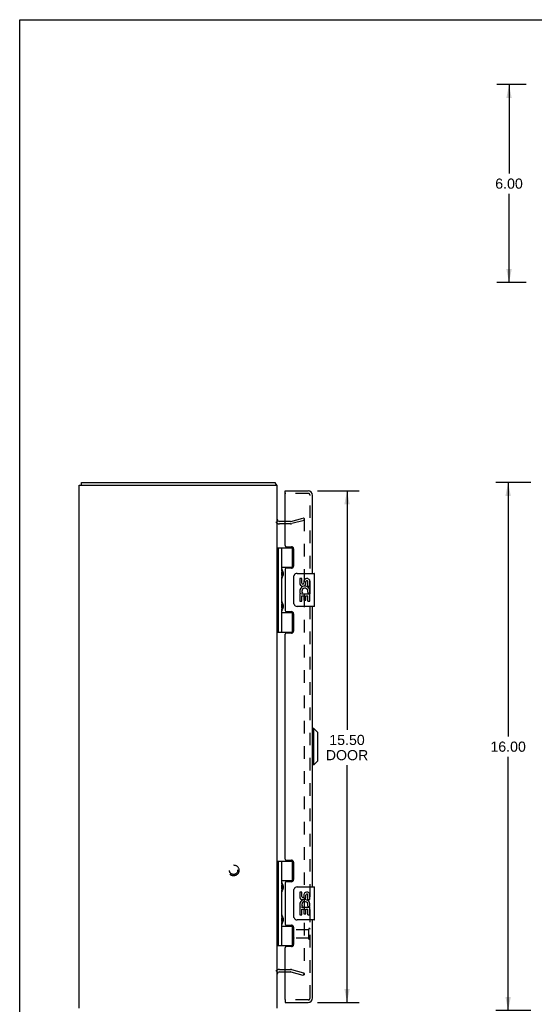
# Model space of a CAD drawing. Header units: inches. Extents: x 0 to 69.6, y 0 to 45.
# Tile 2 of 4: x 0 to 15.6, y 15.2 to 45. Entities that reach past the tile are written whole.
import ezdxf

# ---------------------------------------------------------------- set-up
doc = ezdxf.new("R2010")
doc.units = ezdxf.units.IN
doc.header["$LTSCALE"] = 3.827485
doc.header["$MEASUREMENT"] = 0
doc.linetypes.add('HIDDEN', pattern=[0.2, 0.1, -0.1])
doc.layers.get('0').update_dxf_attribs({"linetype": 'CONTINUOUS'})
for name, color, linetype in [('DEFAULT_2', 8, 'HIDDEN'), ('DIMENSIONS', 7, 'CONTINUOUS'), ('DOOR_ASSEMBLY', 7, 'CONTINUOUS')]:
    doc.layers.add(name, color=color, linetype=linetype)
doc.styles.get("Standard").update_dxf_attribs({"font": 'arial.ttf'})
doc.dimstyles.new('DIMSTYLE_1', dxfattribs={"dimtxt": 0.307018, "dimasz": 0.409357, "dimexe": 0.09, "dimexo": 0.07, "dimgap": 0.0375, "dimtad": 0, "dimtih": 1, "dimtoh": 1, "dimzin": 4, "dimdsep": 46, "dimtxsty": 'Standard', "dimblk": '_FILLED', "dimblk1": '_FILLED', "dimblk2": '_FILLED', "dimcen": 0.09, "dimadec": 3, "dimazin": 1, "dimtfac": 1, "dimtdec": 3, "dimtofl": 0, "dimtmove": 0, "dimatfit": 3, "dimldrblk": '_FILLED', "dimfxl": 0, "dimtolj": 1, "dimtzin": 4, "dimarcsym": 0})

# ---------------------------------------------------------------- blocks, each defined once
blk = doc.blocks.new('_FILLED')
at = {"color": 0, "linetype": 'ByBlock'}
blk.add_solid([(0, 0), (-1, 0.2), (-1, -0.2)], dxfattribs=at)
blk = doc.blocks.new('*D2')
at = {"layer": 'DIMENSIONS', "color": 2, "linetype": 'Continuous'}
for p, q in [((15.487, 31), (14.433, 31)), ((14.801, 31), (14.801, 23.307)), ((14.801, 15), (14.801, 22.693)), ((15.487, 15), (14.433, 15))]:
    blk.add_line(p, q, dxfattribs=at)
at = {"layer": 'DIMENSIONS', "color": 2, "linetype": 'Continuous', "xscale": 0.4093567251, "yscale": 0.4093567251, "zscale": 0.4093567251}
for p, rotation in [((14.801, 31), 90), ((14.801, 15), 270)]:
    blk.add_blockref('_FILLED', p, dxfattribs=dict(at, rotation=rotation))
at = {"layer": 'DIMENSIONS', "color": 2, "linetype": 'Continuous', "insert": (14.801, 23.153), "char_height": 0.307, "width": 1.07285, "attachment_point": 2, "line_spacing_factor": 0.9}
blk.add_mtext('16.00', dxfattribs=at)
blk = doc.blocks.new('*D3')
at = {"layer": 'DIMENSIONS', "color": 2, "linetype": 'Continuous'}
for p, q in [((15.344, 43.062), (14.46, 43.062)), ((14.828, 43.062), (14.828, 40.369)), ((14.828, 37.062), (14.828, 39.755)), ((15.344, 37.062), (14.46, 37.062))]:
    blk.add_line(p, q, dxfattribs=at)
at = {"layer": 'DIMENSIONS', "color": 2, "linetype": 'Continuous', "xscale": 0.4093567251, "yscale": 0.4093567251, "zscale": 0.4093567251}
for p, rotation in [((14.828, 43.062), 90), ((14.828, 37.062), 270)]:
    blk.add_blockref('_FILLED', p, dxfattribs=dict(at, rotation=rotation))
at = {"layer": 'DIMENSIONS', "color": 2, "linetype": 'Continuous', "insert": (14.828, 40.215), "char_height": 0.307, "width": 0.83431, "attachment_point": 2, "line_spacing_factor": 0.9}
blk.add_mtext('6.00', dxfattribs=at)
blk = doc.blocks.new('*D4')
at = {"layer": 'DIMENSIONS', "color": 2, "linetype": 'Continuous'}
for p, q in [((9.026, 30.75), (10.288, 30.75)), ((9.919, 30.75), (9.919, 23.511)), ((9.919, 15.25), (9.919, 22.436)), ((9.026, 15.25), (10.288, 15.25))]:
    blk.add_line(p, q, dxfattribs=at)
at = {"layer": 'DIMENSIONS', "color": 2, "linetype": 'Continuous', "xscale": 0.4093567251, "yscale": 0.4093567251, "zscale": 0.4093567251}
for p, rotation in [((9.919, 30.75), 90), ((9.919, 15.25), 270)]:
    blk.add_blockref('_FILLED', p, dxfattribs=dict(at, rotation=rotation))
at = {"layer": 'DIMENSIONS', "color": 2, "linetype": 'Continuous', "insert": (9.919, 23.357), "char_height": 0.307, "width": 1.28514, "attachment_point": 2, "line_spacing_factor": 0.9}
blk.add_mtext('15.50\\PDOOR', dxfattribs=at)

msp = doc.modelspace()

# ---------------------------------------------------------------- linework, layer by layer
at = {"color": 7, "linetype": 'Continuous'}
for p, q in [((0, 0), (0, 45.029)), ((0, 45.029), (69.591, 45.029)), ((1.869, 30.925), (1.869, 31))]:
    msp.add_line(p, q, dxfattribs=at)
at = {"color": 3, "linetype": 'Continuous'}
for p, q in [((1.806, 15.075), (1.806, 30.925)), ((1.806, 30.925), (7.806, 30.925)), ((1.869, 31), (7.743, 31)), ((7.755, 30.977), (7.754, 30.983)), ((7.806, 15.075), (7.806, 30.925)), ((8.049, 29.825), (7.876, 29.825)), ((7.876, 16.175), (8.049, 16.175))]:
    msp.add_line(p, q, dxfattribs=at)
for points in [[(7.754, 30.983), (7.753, 30.985), (7.752, 30.987), (7.752, 30.989), (7.751, 30.991), (7.751, 30.992), (7.75, 30.994), (7.75, 30.995), (7.749, 30.996), (7.748, 30.997), (7.748, 30.998), (7.747, 30.998), (7.746, 30.999), (7.746, 30.999), (7.745, 30.999), (7.744, 31), (7.743, 31)], [(7.765, 30.956), (7.764, 30.957), (7.763, 30.959), (7.762, 30.96), (7.761, 30.962), (7.76, 30.964), (7.759, 30.966), (7.758, 30.968), (7.757, 30.97), (7.757, 30.972), (7.756, 30.975), (7.755, 30.977)]]:
    msp.add_lwpolyline(points, dxfattribs=at)
for centre, radius, start, end in [((7.661, 30.855), 0.145, 28.8736, 44.6014), ((7.876, 29.895), 0.07, 180, 270), ((7.876, 16.105), 0.07, 90, 180)]:
    msp.add_arc(centre, radius, start, end, dxfattribs=at)
at = {"layer": 'DEFAULT_2', "color": 8, "linetype": 'HIDDEN'}
for p, q in [((8.215, 29.826), (8.599, 29.929)), ((8.619, 29.856), (8.235, 29.754)), ((8.599, 29.929), (8.619, 29.856)), ((8.619, 29.908), (8.619, 16.091)), ((8.205, 29.75), (7.876, 29.75)), ((8.205, 29.825), (8.049, 29.825)), ((7.876, 16.25), (8.205, 16.25)), ((8.049, 16.175), (8.205, 16.175)), ((8.215, 16.173), (8.599, 16.07)), ((8.235, 16.246), (8.619, 16.143)), ((8.599, 16.07), (8.619, 16.143))]:
    msp.add_line(p, q, dxfattribs=at)
for points in [[(8.604, 29.923), (8.603, 29.923), (8.602, 29.923), (8.601, 29.923)], [(8.607, 29.923), (8.606, 29.923), (8.605, 29.923), (8.604, 29.923)], [(8.607, 29.923), (8.609, 29.923), (8.61, 29.922), (8.611, 29.922), (8.612, 29.921), (8.613, 29.92), (8.614, 29.919), (8.615, 29.918), (8.616, 29.917), (8.617, 29.916), (8.617, 29.915), (8.618, 29.914), (8.618, 29.912), (8.619, 29.911), (8.619, 29.91), (8.619, 29.908)], [(8.604, 16.076), (8.603, 16.076), (8.602, 16.076), (8.601, 16.076)], [(8.619, 16.091), (8.619, 16.089), (8.619, 16.088), (8.618, 16.087), (8.618, 16.085), (8.617, 16.084), (8.617, 16.083), (8.616, 16.082), (8.615, 16.081), (8.614, 16.08), (8.613, 16.079), (8.612, 16.078), (8.611, 16.077), (8.61, 16.077), (8.609, 16.076), (8.607, 16.076), (8.606, 16.076), (8.605, 16.076), (8.604, 16.076)]]:
    msp.add_lwpolyline(points, dxfattribs=at)
for radius in [0.164, 0.124]:
    msp.add_circle((6.481, 19.25), radius, dxfattribs=at)
for centre, radius, start, end in [((7.876, 29.895), 0.145, 218.7549, 270), ((8.205, 29.865), 0.04, 270, 285), ((8.205, 29.865), 0.115, 270, 285), ((7.876, 16.105), 0.145, 90, 141.2451), ((8.205, 16.135), 0.115, 75, 90), ((8.205, 16.135), 0.04, 75, 90)]:
    msp.add_arc(centre, radius, start, end, dxfattribs=at)
at = {"layer": 'DOOR_ASSEMBLY', "color": 7, "linetype": 'Continuous'}
for p, q in [((8.049, 30.675), (8.049, 30.75)), ((8.064, 30.675), (8.049, 30.675)), ((7.806, 29.029), (8.291, 29.029)), ((7.846, 26.47), (7.846, 29.029)), ((7.944, 28.332), (7.944, 29.029)), ((8.259, 29.029), (8.259, 28.439)), ((7.944, 28.439), (8.291, 28.439)), ((8.233, 28.43), (8.233, 28.407)), ((8.233, 28.43), (8.285, 28.43)), ((7.944, 27.348), (7.944, 28.151)), ((7.957, 28.337), (7.958, 28.334)), ((7.958, 28.149), (7.957, 28.147)), ((7.958, 28.334), (7.96, 28.33)), ((7.96, 28.153), (7.958, 28.149)), ((7.96, 28.33), (7.961, 28.326)), ((7.962, 28.159), (7.96, 28.153)), ((7.961, 28.326), (7.966, 28.314)), ((7.961, 28.313), (7.961, 28.312)), ((7.961, 28.171), (7.961, 28.312)), ((7.961, 28.171), (7.961, 28.171)), ((7.967, 28.171), (7.962, 28.159)), ((7.966, 28.314), (7.968, 28.31)), ((7.969, 28.175), (7.967, 28.171)), ((7.971, 28.18), (7.969, 28.175)), ((8.309, 27.35), (8.309, 28.15)), ((8.409, 28.25), (8.919, 28.25)), ((8.485, 28.095), (8.485, 27.959)), ((8.548, 28.095), (8.485, 28.095)), ((8.548, 27.959), (8.548, 28.095)), ((8.934, 27.265), (8.934, 28.235)), ((8.613, 28.022), (8.613, 27.953)), ((8.673, 27.959), (8.673, 28.001)), ((8.736, 27.865), (8.736, 28.001)), ((8.736, 27.865), (8.797, 27.865)), ((8.797, 27.865), (8.797, 28.022)), ((8.485, 27.634), (8.485, 27.404)), ((8.503, 27.634), (8.485, 27.634)), ((8.537, 27.634), (8.565, 27.653)), ((8.537, 27.634), (8.797, 27.634)), ((8.548, 27.404), (8.548, 27.571)), ((8.548, 27.571), (8.613, 27.571)), ((8.613, 27.571), (8.613, 27.435)), ((8.673, 27.435), (8.673, 27.571)), ((8.673, 27.571), (8.736, 27.571)), ((8.728, 27.67), (8.786, 27.645)), ((8.736, 27.404), (8.736, 27.571)), ((8.797, 27.681), (8.797, 27.734)), ((8.797, 27.404), (8.797, 27.634)), ((7.944, 26.47), (7.944, 27.167)), ((7.957, 27.352), (7.958, 27.35)), ((7.958, 27.165), (7.957, 27.163)), ((7.958, 27.35), (7.96, 27.346)), ((7.96, 27.169), (7.958, 27.165)), ((7.96, 27.346), (7.961, 27.342)), ((7.962, 27.175), (7.96, 27.169)), ((7.961, 27.342), (7.966, 27.33)), ((7.961, 27.329), (7.961, 27.327)), ((7.961, 27.187), (7.961, 27.327)), ((7.961, 27.187), (7.961, 27.186)), ((7.967, 27.187), (7.962, 27.175)), ((7.966, 27.33), (7.968, 27.326)), ((7.969, 27.191), (7.967, 27.187)), ((7.971, 27.195), (7.969, 27.191)), ((8.919, 27.25), (8.409, 27.25)), ((8.485, 27.404), (8.548, 27.404)), ((8.613, 27.435), (8.673, 27.435)), ((8.736, 27.404), (8.797, 27.404)), ((7.944, 27.061), (8.291, 27.061)), ((8.233, 27.092), (8.233, 27.07)), ((8.285, 27.07), (8.233, 27.07)), ((8.259, 27.061), (8.259, 26.47)), ((7.806, 26.47), (8.291, 26.47)), ((8.914, 23.55), (8.874, 23.55)), ((9.032, 23.432), (8.914, 23.55)), ((8.914, 22.448), (8.914, 23.55)), ((9.032, 22.566), (9.032, 23.432)), ((8.914, 22.448), (8.874, 22.448)), ((9.032, 22.566), (8.914, 22.448)), ((7.806, 19.529), (8.291, 19.529)), ((7.846, 16.97), (7.846, 19.529)), ((7.944, 18.832), (7.944, 19.529)), ((8.259, 19.529), (8.259, 18.939)), ((7.944, 18.939), (8.291, 18.939)), ((7.959, 18.832), (7.961, 18.828)), ((7.961, 18.828), (7.967, 18.812)), ((7.961, 18.813), (7.961, 18.812)), ((7.961, 18.812), (7.961, 18.671)), ((7.967, 18.812), (7.969, 18.808)), ((8.233, 18.93), (8.285, 18.93)), ((8.233, 18.93), (8.233, 18.907)), ((7.944, 17.848), (7.944, 18.651)), ((7.958, 18.649), (7.957, 18.647)), ((7.96, 18.653), (7.958, 18.649)), ((7.962, 18.659), (7.96, 18.653)), ((7.961, 18.671), (7.961, 18.671)), ((7.967, 18.671), (7.962, 18.659)), ((7.969, 18.675), (7.967, 18.671)), ((7.971, 18.68), (7.969, 18.675)), ((8.309, 17.85), (8.309, 18.65)), ((8.409, 18.75), (8.919, 18.75)), ((8.548, 18.595), (8.485, 18.595)), ((8.485, 18.595), (8.485, 18.459)), ((8.548, 18.459), (8.548, 18.595)), ((8.613, 18.522), (8.613, 18.453)), ((8.673, 18.459), (8.673, 18.501)), ((8.736, 18.365), (8.736, 18.501)), ((8.797, 18.365), (8.797, 18.522)), ((8.934, 17.765), (8.934, 18.735)), ((8.736, 18.365), (8.797, 18.365)), ((8.797, 18.181), (8.797, 18.234)), ((8.503, 18.134), (8.485, 18.134)), ((8.485, 18.134), (8.485, 17.904)), ((8.485, 17.904), (8.548, 17.904)), ((8.537, 18.134), (8.565, 18.153)), ((8.537, 18.134), (8.797, 18.134)), ((8.548, 18.071), (8.613, 18.071)), ((8.548, 17.904), (8.548, 18.071)), ((8.613, 18.071), (8.613, 17.935)), ((8.613, 17.935), (8.673, 17.935)), ((8.673, 18.071), (8.736, 18.071)), ((8.673, 17.935), (8.673, 18.071)), ((8.728, 18.17), (8.786, 18.145)), ((8.736, 17.904), (8.736, 18.071)), ((8.736, 17.904), (8.797, 17.904)), ((8.797, 17.904), (8.797, 18.134)), ((7.944, 16.97), (7.944, 17.667)), ((7.958, 17.665), (7.957, 17.663)), ((7.96, 17.669), (7.958, 17.665)), ((7.959, 17.848), (7.961, 17.844)), ((7.962, 17.675), (7.96, 17.669)), ((7.961, 17.844), (7.967, 17.828)), ((7.961, 17.829), (7.961, 17.827)), ((7.961, 17.827), (7.961, 17.687)), ((7.961, 17.686), (7.961, 17.687)), ((7.967, 17.687), (7.962, 17.675)), ((7.967, 17.828), (7.969, 17.824)), ((7.969, 17.691), (7.967, 17.687)), ((7.971, 17.695), (7.969, 17.691)), ((8.919, 17.75), (8.409, 17.75)), ((7.944, 17.561), (8.291, 17.561)), ((8.233, 17.592), (8.233, 17.57)), ((8.285, 17.57), (8.233, 17.57)), ((8.259, 17.561), (8.259, 16.97)), ((7.806, 16.97), (8.291, 16.97)), ((8.049, 15.325), (8.064, 15.325)), ((8.049, 15.325), (8.049, 15.25))]:
    msp.add_line(p, q, dxfattribs=at)
at = {"layer": 'DOOR_ASSEMBLY', "color": 3, "linetype": 'Continuous'}
for p, q in [((8.049, 30.75), (8.739, 30.75)), ((8.049, 29.091), (8.049, 30.66)), ((8.874, 28.25), (8.874, 30.615)), ((8.08, 29.06), (8.236, 29.06)), ((8.299, 28.997), (8.299, 28.47)), ((8.049, 28.376), (8.049, 27.123)), ((8.236, 28.407), (8.08, 28.407)), ((8.874, 18.75), (8.874, 27.25)), ((8.08, 27.092), (8.236, 27.092)), ((8.299, 27.029), (8.299, 26.502)), ((8.049, 19.591), (8.049, 26.408)), ((8.236, 26.439), (8.08, 26.439)), ((8.08, 19.56), (8.236, 19.56)), ((8.299, 19.497), (8.299, 18.97)), ((8.049, 18.876), (8.049, 17.623)), ((8.236, 18.907), (8.08, 18.907)), ((8.874, 15.385), (8.874, 17.75)), ((8.08, 17.592), (8.236, 17.592)), ((8.299, 17.529), (8.299, 17.002)), ((8.049, 15.34), (8.049, 16.908)), ((8.236, 16.939), (8.08, 16.939)), ((8.049, 15.25), (8.739, 15.25))]:
    msp.add_line(p, q, dxfattribs=at)
at = {"layer": 'DOOR_ASSEMBLY', "color": 8, "linetype": 'HIDDEN'}
for p, q in [((8.739, 30.675), (8.064, 30.675)), ((8.799, 15.385), (8.799, 30.615)), ((8.756, 17.449), (8.309, 17.449)), ((8.756, 17.467), (8.756, 17.183)), ((8.756, 17.201), (8.309, 17.201)), ((8.739, 15.325), (8.064, 15.325))]:
    msp.add_line(p, q, dxfattribs=at)
at = {"layer": 'DOOR_ASSEMBLY', "color": 7, "linetype": 'Continuous'}
for points in [[(7.944, 28.387), (7.944, 28.386), (7.944, 28.385), (7.944, 28.385), (7.944, 28.384), (7.944, 28.383), (7.945, 28.382), (7.945, 28.381), (7.945, 28.38), (7.945, 28.378), (7.945, 28.377), (7.945, 28.376), (7.945, 28.375), (7.946, 28.374), (7.946, 28.373), (7.946, 28.372), (7.946, 28.37), (7.947, 28.369), (7.947, 28.368), (7.947, 28.367), (7.948, 28.365), (7.948, 28.364), (7.948, 28.363), (7.949, 28.361), (7.949, 28.36), (7.95, 28.359), (7.95, 28.357), (7.95, 28.356), (7.951, 28.354), (7.952, 28.353), (7.952, 28.351), (7.952, 28.35)], [(7.952, 28.134), (7.952, 28.132), (7.952, 28.131), (7.951, 28.129), (7.95, 28.128), (7.95, 28.126), (7.95, 28.125), (7.949, 28.123), (7.949, 28.122), (7.948, 28.121), (7.948, 28.119), (7.948, 28.118), (7.947, 28.117), (7.947, 28.115), (7.947, 28.114), (7.946, 28.113), (7.946, 28.112), (7.946, 28.111), (7.946, 28.109), (7.945, 28.108), (7.945, 28.107), (7.945, 28.106), (7.945, 28.105), (7.945, 28.104), (7.945, 28.103), (7.945, 28.102), (7.944, 28.101), (7.944, 28.1), (7.944, 28.099), (7.944, 28.098), (7.944, 28.097), (7.944, 28.096)], [(7.968, 28.31), (7.97, 28.306), (7.971, 28.304), (7.971, 28.302), (7.972, 28.3), (7.973, 28.298), (7.974, 28.296), (7.975, 28.294), (7.975, 28.292), (7.976, 28.29), (7.977, 28.288), (7.977, 28.286), (7.978, 28.284), (7.979, 28.282), (7.979, 28.28), (7.98, 28.278), (7.98, 28.277), (7.981, 28.275), (7.981, 28.273), (7.982, 28.272), (7.982, 28.27), (7.982, 28.269), (7.983, 28.267), (7.983, 28.266), (7.983, 28.264), (7.984, 28.263), (7.984, 28.261), (7.984, 28.26), (7.984, 28.258), (7.985, 28.257), (7.985, 28.256), (7.985, 28.254), (7.985, 28.253), (7.985, 28.252), (7.985, 28.251), (7.985, 28.249), (7.986, 28.248), (7.986, 28.247), (7.986, 28.245), (7.986, 28.244), (7.986, 28.243), (7.986, 28.242), (7.986, 28.24), (7.986, 28.239), (7.986, 28.238), (7.986, 28.237), (7.986, 28.235), (7.985, 28.234), (7.985, 28.233), (7.985, 28.232), (7.985, 28.23), (7.985, 28.229), (7.985, 28.228), (7.985, 28.226), (7.984, 28.225), (7.984, 28.224), (7.984, 28.222), (7.984, 28.221), (7.983, 28.219), (7.983, 28.218), (7.983, 28.216), (7.982, 28.215), (7.982, 28.213), (7.982, 28.212), (7.981, 28.21), (7.981, 28.208), (7.98, 28.207), (7.98, 28.205), (7.979, 28.203), (7.979, 28.201), (7.978, 28.2), (7.977, 28.198), (7.977, 28.196), (7.976, 28.194), (7.975, 28.192), (7.975, 28.19), (7.974, 28.188), (7.973, 28.186), (7.972, 28.184), (7.971, 28.182), (7.971, 28.18)], [(8.309, 28.15), (8.31, 28.156), (8.31, 28.162), (8.311, 28.168), (8.312, 28.174), (8.314, 28.18), (8.316, 28.186)], [(7.944, 27.403), (7.944, 27.402), (7.944, 27.401), (7.944, 27.4), (7.944, 27.399), (7.944, 27.398), (7.945, 27.397), (7.945, 27.396), (7.945, 27.395), (7.945, 27.394), (7.945, 27.393), (7.945, 27.392), (7.945, 27.391), (7.946, 27.39), (7.946, 27.389), (7.946, 27.387), (7.946, 27.386), (7.947, 27.385), (7.947, 27.384), (7.947, 27.382), (7.948, 27.381), (7.948, 27.38), (7.948, 27.378), (7.949, 27.377), (7.949, 27.376), (7.95, 27.374), (7.95, 27.373), (7.95, 27.371), (7.951, 27.37), (7.952, 27.368), (7.952, 27.367), (7.952, 27.365)], [(7.968, 27.326), (7.97, 27.322), (7.971, 27.32), (7.971, 27.318), (7.972, 27.315), (7.973, 27.313), (7.974, 27.311), (7.975, 27.309), (7.975, 27.307), (7.976, 27.305), (7.977, 27.303), (7.977, 27.301), (7.978, 27.3), (7.979, 27.298), (7.979, 27.296), (7.98, 27.294), (7.98, 27.292), (7.981, 27.291), (7.981, 27.289), (7.982, 27.287), (7.982, 27.286), (7.982, 27.284), (7.983, 27.283), (7.983, 27.281), (7.983, 27.28), (7.984, 27.278), (7.984, 27.277), (7.984, 27.276), (7.984, 27.274), (7.985, 27.273), (7.985, 27.272), (7.985, 27.27), (7.985, 27.269), (7.985, 27.268), (7.985, 27.266), (7.985, 27.265), (7.986, 27.264), (7.986, 27.262), (7.986, 27.261), (7.986, 27.26), (7.986, 27.259), (7.986, 27.257), (7.986, 27.256), (7.986, 27.255), (7.986, 27.254), (7.986, 27.252), (7.986, 27.251), (7.985, 27.25), (7.985, 27.249), (7.985, 27.247), (7.985, 27.246), (7.985, 27.245), (7.985, 27.243), (7.985, 27.242), (7.984, 27.241), (7.984, 27.239), (7.984, 27.238), (7.984, 27.237), (7.983, 27.235), (7.983, 27.234), (7.983, 27.232), (7.982, 27.231), (7.982, 27.229), (7.982, 27.227), (7.981, 27.226), (7.981, 27.224), (7.98, 27.222), (7.98, 27.221), (7.979, 27.219), (7.979, 27.217), (7.978, 27.215), (7.977, 27.213), (7.977, 27.212), (7.976, 27.21), (7.975, 27.208), (7.975, 27.206), (7.974, 27.204), (7.973, 27.202), (7.972, 27.199), (7.971, 27.197), (7.971, 27.195)], [(8.316, 27.313), (8.314, 27.319), (8.312, 27.325), (8.311, 27.331), (8.31, 27.337), (8.31, 27.343), (8.309, 27.35)], [(7.952, 27.149), (7.952, 27.148), (7.952, 27.147), (7.951, 27.145), (7.95, 27.144), (7.95, 27.142), (7.95, 27.141), (7.949, 27.139), (7.949, 27.138), (7.948, 27.136), (7.948, 27.135), (7.948, 27.134), (7.947, 27.132), (7.947, 27.131), (7.947, 27.13), (7.946, 27.129), (7.946, 27.128), (7.946, 27.126), (7.946, 27.125), (7.945, 27.124), (7.945, 27.123), (7.945, 27.122), (7.945, 27.121), (7.945, 27.12), (7.945, 27.119), (7.945, 27.118), (7.944, 27.117), (7.944, 27.116), (7.944, 27.115), (7.944, 27.114), (7.944, 27.113), (7.944, 27.112)], [(7.944, 18.887), (7.944, 18.886), (7.944, 18.885), (7.944, 18.885), (7.944, 18.884), (7.944, 18.883), (7.945, 18.882), (7.945, 18.881), (7.945, 18.88), (7.945, 18.878), (7.945, 18.877), (7.945, 18.876), (7.945, 18.875), (7.946, 18.874), (7.946, 18.873), (7.946, 18.872), (7.946, 18.87), (7.947, 18.869), (7.947, 18.868), (7.947, 18.867), (7.948, 18.865), (7.948, 18.864), (7.948, 18.863), (7.949, 18.861), (7.949, 18.86), (7.95, 18.859), (7.95, 18.857), (7.95, 18.856), (7.951, 18.854), (7.952, 18.853), (7.952, 18.851), (7.952, 18.85)], [(7.957, 18.837), (7.958, 18.836), (7.959, 18.832)], [(7.969, 18.808), (7.971, 18.804), (7.971, 18.802), (7.972, 18.8), (7.973, 18.798), (7.974, 18.796), (7.975, 18.794), (7.975, 18.792), (7.976, 18.79), (7.977, 18.788), (7.977, 18.786), (7.978, 18.784), (7.979, 18.782), (7.979, 18.78), (7.98, 18.778), (7.98, 18.777), (7.981, 18.775), (7.981, 18.773), (7.982, 18.772), (7.982, 18.77), (7.982, 18.769), (7.983, 18.767), (7.983, 18.766), (7.983, 18.764), (7.984, 18.763), (7.984, 18.761), (7.984, 18.76), (7.984, 18.758), (7.985, 18.757), (7.985, 18.756), (7.985, 18.754), (7.985, 18.753), (7.985, 18.752), (7.985, 18.751), (7.985, 18.749), (7.986, 18.748), (7.986, 18.747), (7.986, 18.745), (7.986, 18.744), (7.986, 18.743), (7.986, 18.742), (7.986, 18.74), (7.986, 18.739), (7.986, 18.738), (7.986, 18.737), (7.986, 18.735), (7.985, 18.734), (7.985, 18.733), (7.985, 18.732), (7.985, 18.73), (7.985, 18.729), (7.985, 18.728), (7.985, 18.726), (7.984, 18.725), (7.984, 18.724), (7.984, 18.722), (7.984, 18.721), (7.983, 18.719), (7.983, 18.718), (7.983, 18.716), (7.982, 18.715), (7.982, 18.713), (7.982, 18.712), (7.981, 18.71), (7.981, 18.708), (7.98, 18.707), (7.98, 18.705), (7.979, 18.703), (7.979, 18.701), (7.978, 18.7), (7.977, 18.698), (7.977, 18.696), (7.976, 18.694), (7.975, 18.692), (7.975, 18.69), (7.974, 18.688), (7.973, 18.686), (7.972, 18.684), (7.971, 18.682), (7.971, 18.68)], [(7.952, 18.634), (7.952, 18.632), (7.952, 18.631), (7.951, 18.629), (7.95, 18.628), (7.95, 18.626), (7.95, 18.625), (7.949, 18.623), (7.949, 18.622), (7.948, 18.621), (7.948, 18.619), (7.948, 18.618), (7.947, 18.617), (7.947, 18.615), (7.947, 18.614), (7.946, 18.613), (7.946, 18.612), (7.946, 18.611), (7.946, 18.609), (7.945, 18.608), (7.945, 18.607), (7.945, 18.606), (7.945, 18.605), (7.945, 18.604), (7.945, 18.603), (7.945, 18.602), (7.944, 18.601), (7.944, 18.6), (7.944, 18.599), (7.944, 18.598), (7.944, 18.597), (7.944, 18.596)], [(8.309, 18.65), (8.31, 18.656), (8.31, 18.662), (8.311, 18.668), (8.312, 18.674), (8.314, 18.68), (8.316, 18.686)], [(7.944, 17.903), (7.944, 17.902), (7.944, 17.901), (7.944, 17.9), (7.944, 17.899), (7.944, 17.898), (7.945, 17.897), (7.945, 17.896), (7.945, 17.895), (7.945, 17.894), (7.945, 17.893), (7.945, 17.892), (7.945, 17.891), (7.946, 17.89), (7.946, 17.889), (7.946, 17.887), (7.946, 17.886), (7.947, 17.885), (7.947, 17.884), (7.947, 17.882), (7.948, 17.881), (7.948, 17.88), (7.948, 17.878), (7.949, 17.877), (7.949, 17.876), (7.95, 17.874), (7.95, 17.873), (7.95, 17.871), (7.951, 17.87), (7.952, 17.868), (7.952, 17.867), (7.952, 17.865)], [(7.952, 17.649), (7.952, 17.648), (7.952, 17.647), (7.951, 17.645), (7.95, 17.644), (7.95, 17.642), (7.95, 17.641), (7.949, 17.639), (7.949, 17.638), (7.948, 17.636), (7.948, 17.635), (7.948, 17.634), (7.947, 17.632), (7.947, 17.631), (7.947, 17.63), (7.946, 17.629), (7.946, 17.628), (7.946, 17.626), (7.946, 17.625), (7.945, 17.624), (7.945, 17.623), (7.945, 17.622), (7.945, 17.621), (7.945, 17.62), (7.945, 17.619), (7.945, 17.618), (7.944, 17.617), (7.944, 17.616), (7.944, 17.615), (7.944, 17.614), (7.944, 17.613), (7.944, 17.612)], [(7.957, 17.852), (7.958, 17.852), (7.959, 17.848)], [(7.969, 17.824), (7.971, 17.82), (7.971, 17.818), (7.972, 17.815), (7.973, 17.813), (7.974, 17.811), (7.975, 17.809), (7.975, 17.807), (7.976, 17.805), (7.977, 17.803), (7.977, 17.801), (7.978, 17.8), (7.979, 17.798), (7.979, 17.796), (7.98, 17.794), (7.98, 17.792), (7.981, 17.791), (7.981, 17.789), (7.982, 17.787), (7.982, 17.786), (7.982, 17.784), (7.983, 17.783), (7.983, 17.781), (7.983, 17.78), (7.984, 17.778), (7.984, 17.777), (7.984, 17.776), (7.984, 17.774), (7.985, 17.773), (7.985, 17.772), (7.985, 17.77), (7.985, 17.769), (7.985, 17.768), (7.985, 17.766), (7.985, 17.765), (7.986, 17.764), (7.986, 17.762), (7.986, 17.761), (7.986, 17.76), (7.986, 17.759), (7.986, 17.757), (7.986, 17.756), (7.986, 17.755), (7.986, 17.754), (7.986, 17.752), (7.986, 17.751), (7.985, 17.75), (7.985, 17.749), (7.985, 17.747), (7.985, 17.746), (7.985, 17.745), (7.985, 17.743), (7.985, 17.742), (7.984, 17.741), (7.984, 17.739), (7.984, 17.738), (7.984, 17.737), (7.983, 17.735), (7.983, 17.734), (7.983, 17.732), (7.982, 17.731), (7.982, 17.729), (7.982, 17.727), (7.981, 17.726), (7.981, 17.724), (7.98, 17.722), (7.98, 17.721), (7.979, 17.719), (7.979, 17.717), (7.978, 17.715), (7.977, 17.713), (7.977, 17.712), (7.976, 17.71), (7.975, 17.708), (7.975, 17.706), (7.974, 17.704), (7.973, 17.702), (7.972, 17.699), (7.971, 17.697), (7.971, 17.695)], [(8.316, 17.813), (8.314, 17.819), (8.312, 17.825), (8.311, 17.831), (8.31, 17.837), (8.31, 17.843), (8.309, 17.85)]]:
    msp.add_lwpolyline(points, dxfattribs=at)
at = {"layer": 'DOOR_ASSEMBLY', "color": 3, "linetype": 'Continuous'}
for centre, radius, start, end in [((8.739, 30.615), 0.135, 0, 90), ((8.064, 30.66), 0.015, 90, 180), ((8.08, 29.091), 0.031, 180, 270), ((8.236, 28.997), 0.063, 0, 90), ((8.08, 28.376), 0.031, 90, 180), ((8.236, 28.47), 0.063, 270, 360), ((8.08, 27.123), 0.031, 180, 270), ((8.236, 27.029), 0.063, 0, 90), ((8.08, 26.408), 0.031, 90, 180), ((8.236, 26.502), 0.063, 270, 360), ((8.08, 19.591), 0.031, 180, 270), ((8.236, 19.497), 0.063, 0, 90), ((8.08, 18.876), 0.031, 90, 180), ((8.236, 18.97), 0.063, 270, 360), ((8.08, 17.623), 0.031, 180, 270), ((8.236, 17.529), 0.063, 0, 90), ((8.08, 16.908), 0.031, 90, 180), ((8.236, 17.002), 0.063, 270, 360), ((8.064, 15.34), 0.015, 180, 270), ((8.739, 15.385), 0.135, 270, 360)]:
    msp.add_arc(centre, radius, start, end, dxfattribs=at)
at = {"layer": 'DOOR_ASSEMBLY', "color": 8, "linetype": 'HIDDEN'}
for centre, radius, start, end in [((8.739, 30.615), 0.06, 0, 90), ((8.309, 17.439), 0.01, 90, 180), ((8.778, 17.467), 0.0215, 0, 180), ((8.309, 17.211), 0.01, 180, 270), ((8.778, 17.183), 0.0215, 180, 360), ((8.739, 15.385), 0.06, 270, 360)]:
    msp.add_arc(centre, radius, start, end, dxfattribs=at)
at = {"layer": 'DOOR_ASSEMBLY', "color": 7, "linetype": 'Continuous'}
for centre, radius, start, end in [((7.871, 28.312), 0.09, 0.672, 35.4682), ((7.871, 28.172), 0.09, 324.5318, 359.328), ((8.409, 28.15), 0.1, 90, 158.8004), ((8.705, 28.001), 0.0943, 71.7267, 167.4338), ((8.705, 28.001), 0.0943, 12.5402, 71.701), ((8.919, 28.235), 0.015, 0, 90), ((8.639, 27.707), 0.154, 161.4199, 206.1963), ((8.579, 27.959), 0.0943, 180, 360), ((8.642, 27.708), 0.157, 9.7031, 161.8791), ((8.579, 27.959), 0.0314, 180, 261.2295), ((8.642, 27.708), 0.0943, 336.5966, 215.1122), ((8.578, 27.964), 0.0362, 263.4285, 341.7628), ((8.705, 28.001), 0.0314, 0, 180.0485), ((8.642, 27.708), 0.157, 205.737, 207.8532), ((8.642, 27.708), 0.157, 336.5966, 350.2969), ((7.871, 27.327), 0.09, 0.672, 35.4682), ((7.871, 27.187), 0.09, 324.5318, 359.328), ((8.409, 27.35), 0.1, 201.205, 270), ((8.919, 27.265), 0.015, 270, 360), ((7.871, 18.812), 0.09, 0.672, 35.4682), ((7.871, 18.672), 0.09, 324.5318, 359.328), ((8.409, 18.65), 0.1, 90, 158.8004), ((8.705, 18.501), 0.0943, 71.7267, 167.4338), ((8.705, 18.501), 0.0314, 0, 180.0485), ((8.705, 18.501), 0.0943, 12.5402, 71.701), ((8.919, 18.735), 0.015, 0, 90), ((8.639, 18.207), 0.154, 161.4199, 206.1963), ((8.579, 18.459), 0.0943, 180, 360), ((8.642, 18.208), 0.157, 9.7031, 161.8791), ((8.579, 18.459), 0.0314, 180, 261.2295), ((8.642, 18.208), 0.0943, 336.5966, 215.1122), ((8.578, 18.464), 0.0362, 263.4285, 341.7628), ((8.642, 18.208), 0.157, 205.737, 207.8532), ((8.642, 18.208), 0.157, 336.5966, 350.2969), ((7.871, 17.827), 0.09, 0.672, 35.4682), ((7.871, 17.687), 0.09, 324.5318, 359.328), ((8.409, 17.85), 0.1, 201.205, 270), ((8.919, 17.765), 0.015, 270, 360)]:
    msp.add_arc(centre, radius, start, end, dxfattribs=at)
for centre in [(8.039, 28.242), (8.039, 27.257), (8.039, 18.742), (8.039, 17.757)]:
    msp.add_ellipse(centre, major_axis=(0, 0.188), ratio=0.57735, start_param=1.066602, end_param=2.074991, dxfattribs=at)

# ---------------------------------------------------------------- dimensions: what is measured, and where the dimension line sits
at = {"layer": 'DIMENSIONS', "color": 2, "linetype": 'Continuous'}
for base, p1, p2, picture, middle in [((14.828, 37.062), (15.414, 43.062), (15.414, 37.062), '*D3', (14.826, 40.06)), ((14.801, 15), (15.557, 31), (15.557, 15), '*D2', (14.814, 22.998))]:
    dim = msp.add_linear_dim(base=base, p1=p1, p2=p2, angle=270, dimstyle='DIMSTYLE_1', dxfattribs=at)
    dim.commit()
    dim.dimension.update_dxf_attribs({"geometry": picture, "text_midpoint": middle, "dimtype": 160})
dim = msp.add_linear_dim(base=(9.919, 15.25), p1=(8.956, 30.75), p2=(8.956, 15.25), angle=270, text='<>\\PDOOR', dimstyle='DIMSTYLE_1', dxfattribs=at)
dim.commit()
dim.dimension.update_dxf_attribs({"geometry": '*D4', "text_midpoint": (9.919, 22.974), "dimtype": 160})

doc.saveas('drawing.dxf')
